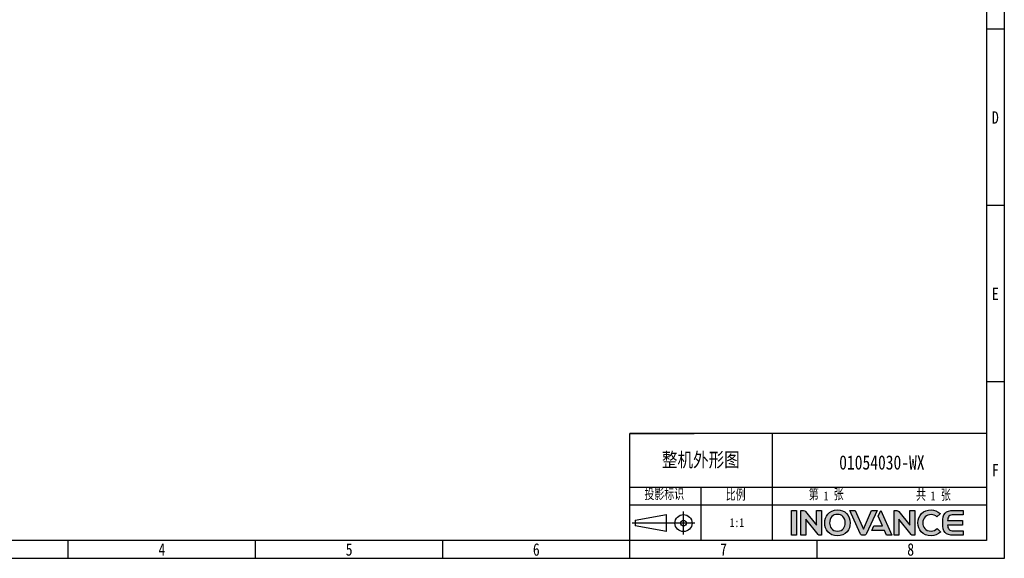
# Model space of a CAD drawing. Header units: millimetres. Extents: x -334 to 1371, y -859 to -284.
# Tile 35 of 42: x 837 to 1371, y -859 to -566. Entities that reach past the tile are written whole.
import ezdxf
from ezdxf.enums import TextEntityAlignment as Align

# ---------------------------------------------------------------- set-up
doc = ezdxf.new("R2010")
doc.units = ezdxf.units.MM
doc.header["$LTSCALE"] = 30.734
doc.linetypes.add('DASHED', pattern=[0.2, 0.1, -0.1])
doc.layers.get('0').update_dxf_attribs({"linetype": 'CONTINUOUS'})
doc.layers.add('logo-蓝色', color=142, linetype='CONTINUOUS')
doc.layers.add('虚线', color=7, linetype='DASHED')
doc.styles.get("Standard").update_dxf_attribs({"font": 'txt', "width": 0.707})
doc.styles.add('仿宋体', font='STFANGSO.TTF', dxfattribs={"width": 0.8})

# ---------------------------------------------------------------- blocks, each defined once
blk = doc.blocks.new('3')
at = {"layer": 'logo-蓝色'}
h = blk.add_hatch(color=256, dxfattribs=at)
h.dxf.hatch_style = 1
edge = h.paths.add_edge_path()
edge.add_spline(control_points=[(8031.7, 154.4), (8031.7, 154.4), (8038.3, 154.4), (8038.3, 154.4), (8038.3, 154.4), (8038.3, 154.4), (8038.3, 187.8), (8038.3, 187.8), (8038.3, 187.8), (8038.3, 187.8), (8031.7, 187.8), (8031.7, 187.8), (8031.7, 187.8), (8031.7, 187.8), (8031.7, 154.4), (8031.7, 154.4)], knot_values=[0, 0, 0, 0, 0.25, 0.25, 0.25, 0.25, 0.5, 0.5, 0.5, 0.5, 0.75, 0.75, 0.75, 0.75, 1, 1, 1, 1], degree=3, periodic=1)
h = blk.add_hatch(color=256, dxfattribs=at)
h.dxf.hatch_style = 1
edge = h.paths.add_edge_path()
edge.add_spline(control_points=[(8065.4, 187.8), (8065.4, 187.8), (8065.4, 167.7), (8065.4, 167.7), (8065.4, 167.7), (8065.4, 167.7), (8050.7, 186.3), (8050.7, 186.3), (8050.7, 186.3), (8050, 187.2), (8049, 187.8), (8047.8, 187.8), (8047.8, 187.8), (8047.8, 187.8), (8044.2, 187.8), (8044.2, 187.8), (8044.2, 187.8), (8044.2, 187.8), (8044.2, 154.3), (8044.2, 154.3), (8044.2, 154.3), (8044.2, 154.3), (8050.8, 154.3), (8050.8, 154.3), (8050.8, 154.3), (8050.8, 154.3), (8050.8, 176.2), (8050.8, 176.2), (8050.8, 176.2), (8050.8, 176.2), (8067.4, 155.4), (8067.4, 155.4), (8067.4, 155.4), (8067.8, 154.7), (8068.6, 154.3), (8069.4, 154.3), (8069.4, 154.3), (8069.4, 154.3), (8072, 154.3), (8072, 154.3), (8072, 154.3), (8072, 154.3), (8072, 187.8), (8072, 187.8), (8072, 187.8), (8072, 187.8), (8065.4, 187.8), (8065.4, 187.8)], knot_values=[0, 0, 0, 0, 0.083333, 0.083333, 0.083333, 0.083333, 0.166667, 0.166667, 0.166667, 0.166667, 0.25, 0.25, 0.25, 0.25, 0.333333, 0.333333, 0.333333, 0.333333, 0.416667, 0.416667, 0.416667, 0.416667, 0.5, 0.5, 0.5, 0.5, 0.583333, 0.583333, 0.583333, 0.583333, 0.666667, 0.666667, 0.666667, 0.666667, 0.75, 0.75, 0.75, 0.75, 0.833333, 0.833333, 0.833333, 0.833333, 0.916667, 0.916667, 0.916667, 0.916667, 1, 1, 1, 1], degree=3, periodic=1)
h = blk.add_hatch(color=256, dxfattribs=at)
h.dxf.hatch_style = 1
edge = h.paths.add_edge_path(flags=16)
edge.add_spline(control_points=[(8086, 179.5), (8087.9, 181.4), (8090.4, 182.4), (8093.5, 182.4), (8093.5, 182.4), (8096.6, 182.4), (8099.1, 181.5), (8100.9, 179.6), (8100.9, 179.6), (8103, 177.5), (8104.1, 174.3), (8104.1, 170.9), (8104.1, 170.9), (8104, 165.5), (8101.2, 159.8), (8093.5, 159.8), (8093.5, 159.8), (8085.9, 159.8), (8083, 165.5), (8082.9, 170.8), (8082.9, 170.8), (8082.8, 174.2), (8083.9, 177.4), (8086, 179.5)], knot_values=[0, 0, 0, 0, 0.166667, 0.166667, 0.166667, 0.166667, 0.333333, 0.333333, 0.333333, 0.333333, 0.5, 0.5, 0.5, 0.5, 0.666667, 0.666667, 0.666667, 0.666667, 0.833333, 0.833333, 0.833333, 0.833333, 1, 1, 1, 1], degree=3, periodic=0)
edge = h.paths.add_edge_path()
edge.add_spline(control_points=[(8093.5, 188.5), (8081.7, 188.5), (8076.3, 179.4), (8076.3, 170.9), (8076.3, 170.9), (8076.3, 166.3), (8077.8, 162.1), (8080.5, 159), (8080.5, 159), (8083.6, 155.5), (8088.1, 153.7), (8093.5, 153.7), (8093.5, 153.7), (8098.9, 153.7), (8103.4, 155.5), (8106.4, 159.1), (8106.4, 159.1), (8109.1, 162.1), (8110.6, 166.4), (8110.6, 170.9), (8110.6, 170.9), (8110.7, 175.9), (8108.9, 180.5), (8105.7, 183.7), (8105.7, 183.7), (8102.7, 186.9), (8098.4, 188.5), (8093.5, 188.5)], knot_values=[0, 0, 0, 0, 0.142857, 0.142857, 0.142857, 0.142857, 0.285714, 0.285714, 0.285714, 0.285714, 0.428571, 0.428571, 0.428571, 0.428571, 0.571429, 0.571429, 0.571429, 0.571429, 0.714286, 0.714286, 0.714286, 0.714286, 0.857143, 0.857143, 0.857143, 0.857143, 1, 1, 1, 1], degree=3, periodic=0)
h = blk.add_hatch(color=256, dxfattribs=at)
h.dxf.hatch_style = 1
edge = h.paths.add_edge_path()
edge.add_spline(control_points=[(8139.4, 187.8), (8139.4, 187.8), (8128.4, 162.3), (8128.4, 162.3), (8128.4, 162.3), (8128.4, 162.3), (8117.5, 187.8), (8117.5, 187.8), (8117.5, 187.8), (8117.5, 187.8), (8110.1, 187.8), (8110.1, 187.8), (8110.1, 187.8), (8110.1, 187.8), (8124.1, 156.5), (8124.1, 156.5), (8124.1, 156.5), (8124.7, 155.3), (8125.9, 154.4), (8127.4, 154.4), (8127.4, 154.4), (8127.4, 154.4), (8127.4, 154.4), (8127.4, 154.4), (8127.4, 154.4), (8127.4, 154.4), (8129.4, 154.4), (8129.4, 154.4), (8129.4, 154.4), (8129.4, 154.4), (8129.5, 154.4), (8129.5, 154.4), (8129.5, 154.4), (8130.9, 154.4), (8132.2, 155.3), (8132.8, 156.5), (8132.8, 156.5), (8132.8, 156.5), (8146.8, 187.8), (8146.8, 187.8), (8146.8, 187.8), (8146.8, 187.8), (8139.4, 187.8), (8139.4, 187.8)], knot_values=[0, 0, 0, 0, 0.090909, 0.090909, 0.090909, 0.090909, 0.181818, 0.181818, 0.181818, 0.181818, 0.272727, 0.272727, 0.272727, 0.272727, 0.363636, 0.363636, 0.363636, 0.363636, 0.454545, 0.454545, 0.454545, 0.454545, 0.545455, 0.545455, 0.545455, 0.545455, 0.636364, 0.636364, 0.636364, 0.636364, 0.727273, 0.727273, 0.727273, 0.727273, 0.818182, 0.818182, 0.818182, 0.818182, 0.909091, 0.909091, 0.909091, 0.909091, 1, 1, 1, 1], degree=3, periodic=1)
h = blk.add_hatch(color=256, dxfattribs=at)
h.dxf.hatch_style = 1
edge = h.paths.add_edge_path()
edge.add_spline(control_points=[(8151.9, 187.8), (8151.9, 187.8), (8148.5, 180), (8148.5, 180), (8148.5, 180), (8148.5, 180), (8154.2, 166.8), (8154.2, 166.8), (8154.2, 166.8), (8154.2, 166.8), (8142.5, 166.8), (8142.5, 166.8), (8142.5, 166.8), (8142.5, 166.8), (8139.7, 160.6), (8139.7, 160.6), (8139.7, 160.6), (8139.7, 160.6), (8156.9, 160.6), (8156.9, 160.6), (8156.9, 160.6), (8156.9, 160.6), (8159.7, 154.4), (8159.7, 154.4), (8159.7, 154.4), (8159.7, 154.4), (8166.9, 154.4), (8166.9, 154.4), (8166.9, 154.4), (8166.9, 154.4), (8151.9, 187.8), (8151.9, 187.8)], knot_values=[0, 0, 0, 0, 0.125, 0.125, 0.125, 0.125, 0.25, 0.25, 0.25, 0.25, 0.375, 0.375, 0.375, 0.375, 0.5, 0.5, 0.5, 0.5, 0.625, 0.625, 0.625, 0.625, 0.75, 0.75, 0.75, 0.75, 0.875, 0.875, 0.875, 0.875, 1, 1, 1, 1], degree=3, periodic=1)
h = blk.add_hatch(color=256, dxfattribs=at)
h.dxf.hatch_style = 1
edge = h.paths.add_edge_path()
edge.add_spline(control_points=[(8190.9, 187.8), (8190.9, 187.8), (8190.9, 167.7), (8190.9, 167.7), (8190.9, 167.7), (8190.9, 167.7), (8176.2, 186.3), (8176.2, 186.3), (8176.2, 186.3), (8175.5, 187.2), (8174.5, 187.8), (8173.3, 187.8), (8173.3, 187.8), (8173.3, 187.8), (8169.7, 187.8), (8169.7, 187.8), (8169.7, 187.8), (8169.7, 187.8), (8169.7, 154.3), (8169.7, 154.3), (8169.7, 154.3), (8169.7, 154.3), (8176.3, 154.3), (8176.3, 154.3), (8176.3, 154.3), (8176.3, 154.3), (8176.3, 176.2), (8176.3, 176.2), (8176.3, 176.2), (8176.3, 176.2), (8192.9, 155.4), (8192.9, 155.4), (8192.9, 155.4), (8193.3, 154.7), (8194.1, 154.3), (8194.9, 154.3), (8194.9, 154.3), (8194.9, 154.3), (8197.5, 154.3), (8197.5, 154.3), (8197.5, 154.3), (8197.5, 154.3), (8197.5, 187.8), (8197.5, 187.8), (8197.5, 187.8), (8197.5, 187.8), (8190.9, 187.8), (8190.9, 187.8)], knot_values=[0, 0, 0, 0, 0.083333, 0.083333, 0.083333, 0.083333, 0.166667, 0.166667, 0.166667, 0.166667, 0.25, 0.25, 0.25, 0.25, 0.333333, 0.333333, 0.333333, 0.333333, 0.416667, 0.416667, 0.416667, 0.416667, 0.5, 0.5, 0.5, 0.5, 0.583333, 0.583333, 0.583333, 0.583333, 0.666667, 0.666667, 0.666667, 0.666667, 0.75, 0.75, 0.75, 0.75, 0.833333, 0.833333, 0.833333, 0.833333, 0.916667, 0.916667, 0.916667, 0.916667, 1, 1, 1, 1], degree=3, periodic=1)
h = blk.add_hatch(color=256, dxfattribs=at)
h.dxf.hatch_style = 1
edge = h.paths.add_edge_path()
edge.add_spline(control_points=[(8227.7, 163.2), (8225.7, 161.2), (8222.6, 159.9), (8219.6, 159.9), (8219.6, 159.9), (8211.4, 159.9), (8208.5, 165.6), (8208.4, 170.9), (8208.4, 170.9), (8208.4, 174.1), (8209.5, 177.1), (8211.6, 179.1), (8211.6, 179.1), (8213.5, 181.1), (8216.3, 182.1), (8219.6, 182.1), (8219.6, 182.1), (8222.6, 182.1), (8225.4, 181.1), (8227.4, 179.1), (8227.4, 179.1), (8227.4, 179.1), (8227.5, 178.9), (8227.5, 178.9), (8227.5, 178.9), (8227.5, 178.9), (8232, 183.2), (8232, 183.2), (8232, 183.2), (8232, 183.2), (8231.8, 183.4), (8231.8, 183.4), (8231.8, 183.4), (8228.4, 186.7), (8224.2, 188.5), (8219.6, 188.5), (8219.6, 188.5), (8214.4, 188.5), (8210, 186.8), (8206.8, 183.6), (8206.8, 183.6), (8203.7, 180.4), (8201.9, 175.8), (8201.9, 170.9), (8201.9, 170.9), (8201.9, 166.3), (8203.4, 162.1), (8206.1, 159), (8206.1, 159), (8209.2, 155.5), (8213.9, 153.7), (8219.6, 153.7), (8219.6, 153.7), (8224.6, 153.7), (8229, 155.4), (8232.3, 158.6), (8232.3, 158.6), (8232.3, 158.6), (8232.4, 158.8), (8232.4, 158.8), (8232.4, 158.8), (8232.4, 158.8), (8227.9, 163.4), (8227.9, 163.4), (8227.9, 163.4), (8227.9, 163.4), (8227.7, 163.2), (8227.7, 163.2)], knot_values=[0, 0, 0, 0, 0.058824, 0.058824, 0.058824, 0.058824, 0.117647, 0.117647, 0.117647, 0.117647, 0.176471, 0.176471, 0.176471, 0.176471, 0.235294, 0.235294, 0.235294, 0.235294, 0.294118, 0.294118, 0.294118, 0.294118, 0.352941, 0.352941, 0.352941, 0.352941, 0.411765, 0.411765, 0.411765, 0.411765, 0.470588, 0.470588, 0.470588, 0.470588, 0.529412, 0.529412, 0.529412, 0.529412, 0.588235, 0.588235, 0.588235, 0.588235, 0.647059, 0.647059, 0.647059, 0.647059, 0.705882, 0.705882, 0.705882, 0.705882, 0.764706, 0.764706, 0.764706, 0.764706, 0.823529, 0.823529, 0.823529, 0.823529, 0.882353, 0.882353, 0.882353, 0.882353, 0.941176, 0.941176, 0.941176, 0.941176, 1, 1, 1, 1], degree=3, periodic=0)
h = blk.add_hatch(color=256, dxfattribs=at)
h.dxf.hatch_style = 1
edge = h.paths.add_edge_path()
edge.add_spline(control_points=[(8250.3, 182), (8250.3, 182), (8262.8, 182), (8262.8, 182), (8262.8, 182), (8262.8, 182), (8262.8, 187.8), (8262.8, 187.8), (8262.8, 187.8), (8262.8, 187.8), (8250.1, 187.8), (8250.1, 187.8), (8250.1, 187.8), (8238.5, 187.8), (8235.3, 183.3), (8235.3, 171.5), (8235.3, 171.5), (8235.3, 171.5), (8235.3, 171.1), (8235.3, 171.1), (8235.3, 171.1), (8235.3, 171.1), (8235.3, 171.1), (8235.3, 171.1), (8235.3, 171.1), (8235.3, 171.1), (8235.3, 171.1), (8235.3, 171.1), (8235.3, 171.1), (8235.3, 171.1), (8235.3, 171.1), (8235.3, 171.1), (8235.3, 171.1), (8235.3, 171.1), (8235.3, 170.6), (8235.3, 170.6), (8235.3, 170.6), (8235.3, 158.8), (8238.5, 154.4), (8250.1, 154.4), (8250.1, 154.4), (8250.1, 154.4), (8262.8, 154.4), (8262.8, 154.4), (8262.8, 154.4), (8262.8, 154.4), (8262.8, 160.2), (8262.8, 160.2), (8262.8, 160.2), (8262.8, 160.2), (8250.3, 160.2), (8250.3, 160.2), (8250.3, 160.2), (8247.2, 160.2), (8244.9, 160.7), (8243.5, 162.3), (8243.5, 162.3), (8242.4, 163.6), (8241.9, 165.6), (8241.7, 168), (8241.7, 168), (8241.7, 168), (8261.7, 168), (8261.7, 168), (8261.7, 168), (8261.7, 168), (8261.7, 171.1), (8261.7, 171.1), (8261.7, 171.1), (8261.7, 171.1), (8261.7, 174.2), (8261.7, 174.2), (8261.7, 174.2), (8261.7, 174.2), (8241.7, 174.2), (8241.7, 174.2), (8241.7, 174.2), (8241.9, 176.5), (8242.4, 178.5), (8243.5, 179.8), (8243.5, 179.8), (8244.9, 181.4), (8247.2, 182), (8250.3, 182)], knot_values=[0, 0, 0, 0, 0.047619, 0.047619, 0.047619, 0.047619, 0.095238, 0.095238, 0.095238, 0.095238, 0.142857, 0.142857, 0.142857, 0.142857, 0.190476, 0.190476, 0.190476, 0.190476, 0.238095, 0.238095, 0.238095, 0.238095, 0.285714, 0.285714, 0.285714, 0.285714, 0.333333, 0.333333, 0.333333, 0.333333, 0.380952, 0.380952, 0.380952, 0.380952, 0.428571, 0.428571, 0.428571, 0.428571, 0.47619, 0.47619, 0.47619, 0.47619, 0.52381, 0.52381, 0.52381, 0.52381, 0.571429, 0.571429, 0.571429, 0.571429, 0.619048, 0.619048, 0.619048, 0.619048, 0.666667, 0.666667, 0.666667, 0.666667, 0.714286, 0.714286, 0.714286, 0.714286, 0.761905, 0.761905, 0.761905, 0.761905, 0.809524, 0.809524, 0.809524, 0.809524, 0.857143, 0.857143, 0.857143, 0.857143, 0.904762, 0.904762, 0.904762, 0.904762, 0.952381, 0.952381, 0.952381, 0.952381, 1, 1, 1, 1], degree=3, periodic=0)
at = {"color": 2}
for p, q in [((8318.1, 836), (8294.1, 836)), ((8318.1, 598.4), (8294.1, 598.4)), ((8318.1, 360.8), (8294.1, 360.8)), ((8294.1, 291.2), (7814.1, 291.2)), ((7814.1, 147.2), (7814.1, 291.2)), ((7814.1, 291.2), (7900.5, 291.2)), ((8006.1, 147.2), (8006.1, 291.2)), ((7814.1, 147.2), (7814.1, 219.2)), ((7814.1, 219.2), (7900.5, 219.2)), ((7814.1, 219.2), (8294.1, 219.2)), ((7910.1, 147.2), (7910.1, 219.2)), ((7814.1, 195.2), (8006.1, 195.2)), ((7886.2, 155.4), (7886.2, 186.1)), ((7821, 174.6), (7863.2, 182.2)), ((7821, 174.6), (7821, 166.9)), ((7863.2, 159.2), (7863.2, 182.2)), ((7901.6, 170.7), (7817.1, 170.7)), ((7863.2, 159.2), (7821, 166.9)), ((7058.1, 123.2), (7058.1, 147.2)), ((7310.1, 123.2), (7310.1, 147.2)), ((7562.1, 123.2), (7562.1, 147.2)), ((7814.1, 123.2), (7814.1, 147.2)), ((8066.1, 123.2), (8066.1, 147.2))]:
    blk.add_line(p, q, dxfattribs=at)
for points in [[(6302.1, 123.2), (6302.1, 1548.8), (8318.1, 1548.8), (8318.1, 123.2)], [(6422.1, 147.2), (6422.1, 1524.8), (8294.1, 1524.8), (8294.1, 147.2)], [(8006.1, 195.2), (8294.1, 195.2), (8294.1, 147.2), (8006.1, 147.2)]]:
    blk.add_lwpolyline(points, close=True, dxfattribs=at)
for radius in [11.5, 3.84]:
    blk.add_circle((7886.2, 170.7), radius, dxfattribs=at)
at = {"layer": 'logo-蓝色'}
for points, knots in [([(8031.7, 154.4), (8031.7, 154.4), (8038.3, 154.4), (8038.3, 154.4), (8038.3, 154.4), (8038.3, 154.4), (8038.3, 187.8), (8038.3, 187.8), (8038.3, 187.8), (8038.3, 187.8), (8031.7, 187.8), (8031.7, 187.8), (8031.7, 187.8), (8031.7, 187.8), (8031.7, 154.4), (8031.7, 154.4)], [0, 0, 0, 0, 0.25, 0.25, 0.25, 0.25, 0.5, 0.5, 0.5, 0.5, 0.75, 0.75, 0.75, 0.75, 1, 1, 1, 1]), ([(8065.4, 187.8), (8065.4, 187.8), (8065.4, 167.7), (8065.4, 167.7), (8065.4, 167.7), (8065.4, 167.7), (8050.7, 186.3), (8050.7, 186.3), (8050.7, 186.3), (8050, 187.2), (8049, 187.8), (8047.8, 187.8), (8047.8, 187.8), (8047.8, 187.8), (8044.2, 187.8), (8044.2, 187.8), (8044.2, 187.8), (8044.2, 187.8), (8044.2, 154.3), (8044.2, 154.3), (8044.2, 154.3), (8044.2, 154.3), (8050.8, 154.3), (8050.8, 154.3), (8050.8, 154.3), (8050.8, 154.3), (8050.8, 176.2), (8050.8, 176.2), (8050.8, 176.2), (8050.8, 176.2), (8067.4, 155.4), (8067.4, 155.4), (8067.4, 155.4), (8067.8, 154.7), (8068.6, 154.3), (8069.4, 154.3), (8069.4, 154.3), (8069.4, 154.3), (8072, 154.3), (8072, 154.3), (8072, 154.3), (8072, 154.3), (8072, 187.8), (8072, 187.8), (8072, 187.8), (8072, 187.8), (8065.4, 187.8), (8065.4, 187.8)], [0, 0, 0, 0, 0.083333, 0.083333, 0.083333, 0.083333, 0.166667, 0.166667, 0.166667, 0.166667, 0.25, 0.25, 0.25, 0.25, 0.333333, 0.333333, 0.333333, 0.333333, 0.416667, 0.416667, 0.416667, 0.416667, 0.5, 0.5, 0.5, 0.5, 0.583333, 0.583333, 0.583333, 0.583333, 0.666667, 0.666667, 0.666667, 0.666667, 0.75, 0.75, 0.75, 0.75, 0.833333, 0.833333, 0.833333, 0.833333, 0.916667, 0.916667, 0.916667, 0.916667, 1, 1, 1, 1]), ([(8093.5, 188.5), (8081.7, 188.5), (8076.3, 179.4), (8076.3, 170.9), (8076.3, 170.9), (8076.3, 166.3), (8077.8, 162.1), (8080.5, 159), (8080.5, 159), (8083.6, 155.5), (8088.1, 153.7), (8093.5, 153.7), (8093.5, 153.7), (8098.9, 153.7), (8103.4, 155.5), (8106.4, 159.1), (8106.4, 159.1), (8109.1, 162.1), (8110.6, 166.4), (8110.6, 170.9), (8110.6, 170.9), (8110.7, 175.9), (8108.9, 180.5), (8105.7, 183.7), (8105.7, 183.7), (8102.7, 186.9), (8098.4, 188.5), (8093.5, 188.5)], [0, 0, 0, 0, 0.142857, 0.142857, 0.142857, 0.142857, 0.285714, 0.285714, 0.285714, 0.285714, 0.428571, 0.428571, 0.428571, 0.428571, 0.571429, 0.571429, 0.571429, 0.571429, 0.714286, 0.714286, 0.714286, 0.714286, 0.857143, 0.857143, 0.857143, 0.857143, 1, 1, 1, 1]), ([(8139.4, 187.8), (8139.4, 187.8), (8128.4, 162.3), (8128.4, 162.3), (8128.4, 162.3), (8128.4, 162.3), (8117.5, 187.8), (8117.5, 187.8), (8117.5, 187.8), (8117.5, 187.8), (8110.1, 187.8), (8110.1, 187.8), (8110.1, 187.8), (8110.1, 187.8), (8124.1, 156.5), (8124.1, 156.5), (8124.1, 156.5), (8124.7, 155.3), (8125.9, 154.4), (8127.4, 154.4), (8127.4, 154.4), (8127.4, 154.4), (8127.4, 154.4), (8127.4, 154.4), (8127.4, 154.4), (8127.4, 154.4), (8129.4, 154.4), (8129.4, 154.4), (8129.4, 154.4), (8129.4, 154.4), (8129.5, 154.4), (8129.5, 154.4), (8129.5, 154.4), (8130.9, 154.4), (8132.2, 155.3), (8132.8, 156.5), (8132.8, 156.5), (8132.8, 156.5), (8146.8, 187.8), (8146.8, 187.8), (8146.8, 187.8), (8146.8, 187.8), (8139.4, 187.8), (8139.4, 187.8)], [0, 0, 0, 0, 0.090909, 0.090909, 0.090909, 0.090909, 0.181818, 0.181818, 0.181818, 0.181818, 0.272727, 0.272727, 0.272727, 0.272727, 0.363636, 0.363636, 0.363636, 0.363636, 0.454545, 0.454545, 0.454545, 0.454545, 0.545455, 0.545455, 0.545455, 0.545455, 0.636364, 0.636364, 0.636364, 0.636364, 0.727273, 0.727273, 0.727273, 0.727273, 0.818182, 0.818182, 0.818182, 0.818182, 0.909091, 0.909091, 0.909091, 0.909091, 1, 1, 1, 1]), ([(8151.9, 187.8), (8151.9, 187.8), (8148.5, 180), (8148.5, 180), (8148.5, 180), (8148.5, 180), (8154.2, 166.8), (8154.2, 166.8), (8154.2, 166.8), (8154.2, 166.8), (8142.5, 166.8), (8142.5, 166.8), (8142.5, 166.8), (8142.5, 166.8), (8139.7, 160.6), (8139.7, 160.6), (8139.7, 160.6), (8139.7, 160.6), (8156.9, 160.6), (8156.9, 160.6), (8156.9, 160.6), (8156.9, 160.6), (8159.7, 154.4), (8159.7, 154.4), (8159.7, 154.4), (8159.7, 154.4), (8166.9, 154.4), (8166.9, 154.4), (8166.9, 154.4), (8166.9, 154.4), (8151.9, 187.8), (8151.9, 187.8)], [0, 0, 0, 0, 0.125, 0.125, 0.125, 0.125, 0.25, 0.25, 0.25, 0.25, 0.375, 0.375, 0.375, 0.375, 0.5, 0.5, 0.5, 0.5, 0.625, 0.625, 0.625, 0.625, 0.75, 0.75, 0.75, 0.75, 0.875, 0.875, 0.875, 0.875, 1, 1, 1, 1]), ([(8190.9, 187.8), (8190.9, 187.8), (8190.9, 167.7), (8190.9, 167.7), (8190.9, 167.7), (8190.9, 167.7), (8176.2, 186.3), (8176.2, 186.3), (8176.2, 186.3), (8175.5, 187.2), (8174.5, 187.8), (8173.3, 187.8), (8173.3, 187.8), (8173.3, 187.8), (8169.7, 187.8), (8169.7, 187.8), (8169.7, 187.8), (8169.7, 187.8), (8169.7, 154.3), (8169.7, 154.3), (8169.7, 154.3), (8169.7, 154.3), (8176.3, 154.3), (8176.3, 154.3), (8176.3, 154.3), (8176.3, 154.3), (8176.3, 176.2), (8176.3, 176.2), (8176.3, 176.2), (8176.3, 176.2), (8192.9, 155.4), (8192.9, 155.4), (8192.9, 155.4), (8193.3, 154.7), (8194.1, 154.3), (8194.9, 154.3), (8194.9, 154.3), (8194.9, 154.3), (8197.5, 154.3), (8197.5, 154.3), (8197.5, 154.3), (8197.5, 154.3), (8197.5, 187.8), (8197.5, 187.8), (8197.5, 187.8), (8197.5, 187.8), (8190.9, 187.8), (8190.9, 187.8)], [0, 0, 0, 0, 0.083333, 0.083333, 0.083333, 0.083333, 0.166667, 0.166667, 0.166667, 0.166667, 0.25, 0.25, 0.25, 0.25, 0.333333, 0.333333, 0.333333, 0.333333, 0.416667, 0.416667, 0.416667, 0.416667, 0.5, 0.5, 0.5, 0.5, 0.583333, 0.583333, 0.583333, 0.583333, 0.666667, 0.666667, 0.666667, 0.666667, 0.75, 0.75, 0.75, 0.75, 0.833333, 0.833333, 0.833333, 0.833333, 0.916667, 0.916667, 0.916667, 0.916667, 1, 1, 1, 1]), ([(8227.7, 163.2), (8225.7, 161.2), (8222.6, 159.9), (8219.6, 159.9), (8219.6, 159.9), (8211.4, 159.9), (8208.5, 165.6), (8208.4, 170.9), (8208.4, 170.9), (8208.4, 174.1), (8209.5, 177.1), (8211.6, 179.1), (8211.6, 179.1), (8213.5, 181.1), (8216.3, 182.1), (8219.6, 182.1), (8219.6, 182.1), (8222.6, 182.1), (8225.4, 181.1), (8227.4, 179.1), (8227.4, 179.1), (8227.4, 179.1), (8227.5, 178.9), (8227.5, 178.9), (8227.5, 178.9), (8227.5, 178.9), (8232, 183.2), (8232, 183.2), (8232, 183.2), (8232, 183.2), (8231.8, 183.4), (8231.8, 183.4), (8231.8, 183.4), (8228.4, 186.7), (8224.2, 188.5), (8219.6, 188.5), (8219.6, 188.5), (8214.4, 188.5), (8210, 186.8), (8206.8, 183.6), (8206.8, 183.6), (8203.7, 180.4), (8201.9, 175.8), (8201.9, 170.9), (8201.9, 170.9), (8201.9, 166.3), (8203.4, 162.1), (8206.1, 159), (8206.1, 159), (8209.2, 155.5), (8213.9, 153.7), (8219.6, 153.7), (8219.6, 153.7), (8224.6, 153.7), (8229, 155.4), (8232.3, 158.6), (8232.3, 158.6), (8232.3, 158.6), (8232.4, 158.8), (8232.4, 158.8), (8232.4, 158.8), (8232.4, 158.8), (8227.9, 163.4), (8227.9, 163.4), (8227.9, 163.4), (8227.9, 163.4), (8227.7, 163.2), (8227.7, 163.2)], [0, 0, 0, 0, 0.058824, 0.058824, 0.058824, 0.058824, 0.117647, 0.117647, 0.117647, 0.117647, 0.176471, 0.176471, 0.176471, 0.176471, 0.235294, 0.235294, 0.235294, 0.235294, 0.294118, 0.294118, 0.294118, 0.294118, 0.352941, 0.352941, 0.352941, 0.352941, 0.411765, 0.411765, 0.411765, 0.411765, 0.470588, 0.470588, 0.470588, 0.470588, 0.529412, 0.529412, 0.529412, 0.529412, 0.588235, 0.588235, 0.588235, 0.588235, 0.647059, 0.647059, 0.647059, 0.647059, 0.705882, 0.705882, 0.705882, 0.705882, 0.764706, 0.764706, 0.764706, 0.764706, 0.823529, 0.823529, 0.823529, 0.823529, 0.882353, 0.882353, 0.882353, 0.882353, 0.941176, 0.941176, 0.941176, 0.941176, 1, 1, 1, 1]), ([(8250.3, 182), (8250.3, 182), (8262.8, 182), (8262.8, 182), (8262.8, 182), (8262.8, 182), (8262.8, 187.8), (8262.8, 187.8), (8262.8, 187.8), (8262.8, 187.8), (8250.1, 187.8), (8250.1, 187.8), (8250.1, 187.8), (8238.5, 187.8), (8235.3, 183.3), (8235.3, 171.5), (8235.3, 171.5), (8235.3, 171.5), (8235.3, 171.1), (8235.3, 171.1), (8235.3, 171.1), (8235.3, 171.1), (8235.3, 171.1), (8235.3, 171.1), (8235.3, 171.1), (8235.3, 171.1), (8235.3, 171.1), (8235.3, 171.1), (8235.3, 171.1), (8235.3, 171.1), (8235.3, 171.1), (8235.3, 171.1), (8235.3, 171.1), (8235.3, 171.1), (8235.3, 170.6), (8235.3, 170.6), (8235.3, 170.6), (8235.3, 158.8), (8238.5, 154.4), (8250.1, 154.4), (8250.1, 154.4), (8250.1, 154.4), (8262.8, 154.4), (8262.8, 154.4), (8262.8, 154.4), (8262.8, 154.4), (8262.8, 160.2), (8262.8, 160.2), (8262.8, 160.2), (8262.8, 160.2), (8250.3, 160.2), (8250.3, 160.2), (8250.3, 160.2), (8247.2, 160.2), (8244.9, 160.7), (8243.5, 162.3), (8243.5, 162.3), (8242.4, 163.6), (8241.9, 165.6), (8241.7, 168), (8241.7, 168), (8241.7, 168), (8261.7, 168), (8261.7, 168), (8261.7, 168), (8261.7, 168), (8261.7, 171.1), (8261.7, 171.1), (8261.7, 171.1), (8261.7, 171.1), (8261.7, 174.2), (8261.7, 174.2), (8261.7, 174.2), (8261.7, 174.2), (8241.7, 174.2), (8241.7, 174.2), (8241.7, 174.2), (8241.9, 176.5), (8242.4, 178.5), (8243.5, 179.8), (8243.5, 179.8), (8244.9, 181.4), (8247.2, 182), (8250.3, 182)], [0, 0, 0, 0, 0.047619, 0.047619, 0.047619, 0.047619, 0.095238, 0.095238, 0.095238, 0.095238, 0.142857, 0.142857, 0.142857, 0.142857, 0.190476, 0.190476, 0.190476, 0.190476, 0.238095, 0.238095, 0.238095, 0.238095, 0.285714, 0.285714, 0.285714, 0.285714, 0.333333, 0.333333, 0.333333, 0.333333, 0.380952, 0.380952, 0.380952, 0.380952, 0.428571, 0.428571, 0.428571, 0.428571, 0.47619, 0.47619, 0.47619, 0.47619, 0.52381, 0.52381, 0.52381, 0.52381, 0.571429, 0.571429, 0.571429, 0.571429, 0.619048, 0.619048, 0.619048, 0.619048, 0.666667, 0.666667, 0.666667, 0.666667, 0.714286, 0.714286, 0.714286, 0.714286, 0.761905, 0.761905, 0.761905, 0.761905, 0.809524, 0.809524, 0.809524, 0.809524, 0.857143, 0.857143, 0.857143, 0.857143, 0.904762, 0.904762, 0.904762, 0.904762, 0.952381, 0.952381, 0.952381, 0.952381, 1, 1, 1, 1]), ([(8086, 179.5), (8087.9, 181.4), (8090.4, 182.4), (8093.5, 182.4), (8093.5, 182.4), (8096.6, 182.4), (8099.1, 181.5), (8100.9, 179.6), (8100.9, 179.6), (8103, 177.5), (8104.1, 174.3), (8104.1, 170.9), (8104.1, 170.9), (8104, 165.5), (8101.2, 159.8), (8093.5, 159.8), (8093.5, 159.8), (8085.9, 159.8), (8083, 165.5), (8082.9, 170.8), (8082.9, 170.8), (8082.8, 174.2), (8083.9, 177.4), (8086, 179.5)], [0, 0, 0, 0, 0.166667, 0.166667, 0.166667, 0.166667, 0.333333, 0.333333, 0.333333, 0.333333, 0.5, 0.5, 0.5, 0.5, 0.666667, 0.666667, 0.666667, 0.666667, 0.833333, 0.833333, 0.833333, 0.833333, 1, 1, 1, 1])]:
    blk.add_open_spline(points, degree=3, knots=knots, dxfattribs=at)
at = {"color": 2, "width": 0.8}
for s, p in [('D', (8306.1, 717.2)), ('E', (8306.1, 479.6)), ('F', (8306.1, 242)), ('4', (7184.1, 135.2)), ('5', (7436.1, 135.2)), ('6', (7688.1, 135.2)), ('7', (7940.1, 135.2)), ('8', (8192.1, 135.2))]:
    blk.add_text(s, height=16.8, dxfattribs=at).set_placement(p, align=Align.MIDDLE_CENTER)

msp = doc.modelspace()

# ---------------------------------------------------------------- block references
ref = msp.add_blockref('3', (-1981.07, -908.59), dxfattribs=dict(xscale=0.4030154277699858, yscale=0.4030154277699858, zscale=0.4030154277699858))
ref.add_attrib('比例', '1:1', dxfattribs={"color": 7, "height": 4.836, "width": 0.8}).set_placement((1226.18, -839.59), align=Align.MIDDLE)
ref.add_attrib('总页数', '1', dxfattribs={"color": 2, "height": 4.84, "width": 0.8}).set_placement((1332.57, -825.08), align=Align.MIDDLE)
ref.add_attrib('当前页', '1', dxfattribs={"color": 2, "height": 4.84, "width": 0.8}).set_placement((1274.54, -825.08), align=Align.MIDDLE)
ref.add_attrib('整机外形图', '整机外形图', dxfattribs={"color": 2, "height": 7.738, "style": '仿宋体', "width": 0.8}).set_placement((1206.62, -805.32), align=Align.MIDDLE)
ref.add_attrib('编号', '01054030-WX', dxfattribs={"color": 7, "height": 7.7379, "width": 0.8}).set_placement((1304.84, -806.92), align=Align.MIDDLE)

# ---------------------------------------------------------------- texts
at = {"layer": '虚线', "color": 2, "char_height": 5.6, "attachment_point": 1}
for s, insert in [('{\\fFangSong|b1|i0|c134|p49;投影标识}', (1175.99, -821.11)), ('{\\fFangSong|b1|i0|c134|p49;比例}', (1220.11, -821.51)), ('{\\fFangSong|b1|i0|c134|p49;第   张}', (1265.19, -821.22)), ('{\\fFangSong|b1|i0|c134|p49;共   张}', (1323.36, -821.56))]:
    msp.add_mtext_dynamic_manual_height_columns(s, width=117.2576, gutter_width=12.5, heights=[0], dxfattribs=dict(at, insert=insert))

doc.saveas('drawing.dxf')
